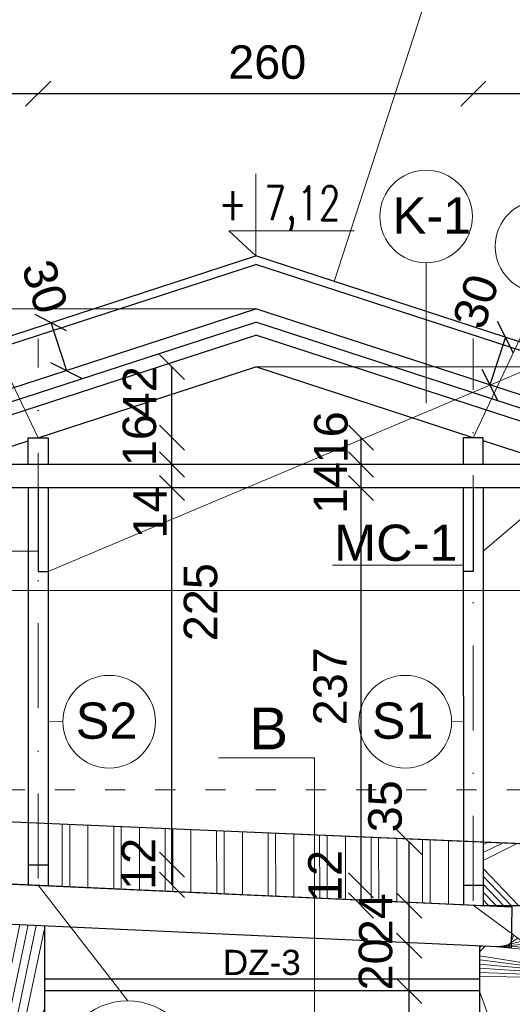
# Model space of a CAD drawing. Header units: millimetres. Extents: x 6197 to 108098, y 4257 to 29730.
# Tile 75 of 147: x 33862 to 34157, y 11352 to 11940. Entities that reach past the tile are written whole.
import ezdxf

# ---------------------------------------------------------------- set-up
doc = ezdxf.new("R2010")
doc.units = ezdxf.units.MM
doc.linetypes.add('ACAD_ISO03W100', pattern=[30, 12, -18])
doc.linetypes.add('DASHDOTX2', pattern=[50.8, 25.4, -12.7, 0, -12.7])
doc.layers.add('&_opisy_100', color=51, linetype='Continuous', lineweight=20)
doc.layers.add('R-TAB', color=1, linetype='Continuous')
doc.styles.add('Romans', font='romans.shx', dxfattribs={"width": 0.75})
doc.styles.get("Standard").update_dxf_attribs({"font": 'arial.ttf'})
doc.dimstyles.new('ISO-25', dxfattribs={"dimtxt": 2.5, "dimasz": 2.5, "dimexe": 1.25, "dimexo": 0.625, "dimtad": 1, "dimtxsty": 'Standard', "dimcen": 2.5, "dimadec": 0, "dimazin": 0, "dimtfac": 1, "dimtmove": 0, "dimatfit": 3, "dimfxl": 1, "dimarcsym": 0})

# ---------------------------------------------------------------- blocks, each defined once
blk = doc.blocks.new('_Oblique')
at = {"color": 0, "linetype": 'ByBlock', "lineweight": -2}
blk.add_line((-0.5, -0.5), (0.5, 0.5), dxfattribs=at)
blk = doc.blocks.new('*D1137')
at = {"color": 0, "lineweight": -2, "transparency": 16777216}
blk.add_line((33593.40368267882, 11896.12878770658), (33873.40368220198, 11896.12878770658), dxfattribs=at)
at = {"layer": 'Defpoints', "color": 0, "transparency": 16777216}
for p in [(33873.40368220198, 11896.12878770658), (33873.40368220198, 11749.83171911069), (33593.40368267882, 11480.46662790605)]:
    blk.add_point(p, dxfattribs=at)
at = {"color": 0, "lineweight": -2, "transparency": 16777216, "xscale": 15, "yscale": 15, "zscale": 15, "rotation": 180}
blk.add_blockref('_Oblique', (33593.40368267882, 11896.12878770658), dxfattribs=at)
at = {"color": 0, "lineweight": -2, "transparency": 16777216, "xscale": 15, "yscale": 15, "zscale": 15}
blk.add_blockref('_Oblique', (33873.40368220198, 11896.12878770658), dxfattribs=at)
at = {"color": 0, "lineweight": 20, "transparency": 16777216, "insert": (33730.30436965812, 11914.80258066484), "char_height": 20, "attachment_point": 5}
blk.add_mtext('280', dxfattribs=at)
blk = doc.blocks.new('*D1138')
at = {"color": 0, "lineweight": -2, "transparency": 16777216}
blk.add_line((33873.40368220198, 11896.12878770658), (34133.40368267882, 11896.12878770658), dxfattribs=at)
at = {"layer": 'Defpoints', "color": 0, "transparency": 16777216}
for p in [(34133.40368267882, 11896.12878770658), (34133.40368267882, 11749.83171899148), (33873.40368220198, 11480.46662790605)]:
    blk.add_point(p, dxfattribs=at)
at = {"color": 0, "lineweight": -2, "transparency": 16777216, "xscale": 15, "yscale": 15, "zscale": 15, "rotation": 180}
blk.add_blockref('_Oblique', (33873.40368220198, 11896.12878770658), dxfattribs=at)
at = {"color": 0, "lineweight": -2, "transparency": 16777216, "xscale": 15, "yscale": 15, "zscale": 15}
blk.add_blockref('_Oblique', (34133.40368267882, 11896.12878770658), dxfattribs=at)
at = {"color": 0, "lineweight": 20, "transparency": 16777216, "insert": (34010.30436918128, 11914.80258066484), "char_height": 20, "attachment_point": 5}
blk.add_mtext('260', dxfattribs=at)
blk = doc.blocks.new('*D1139')
at = {"color": 0, "lineweight": -2, "transparency": 16777216}
blk.add_line((34133.40368267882, 11896.12878770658), (34413.42872950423, 11896.12878770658), dxfattribs=at)
at = {"layer": 'Defpoints', "color": 0, "transparency": 16777216}
for p in [(34413.42872950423, 11896.12878770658), (34133.40368267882, 11749.83171911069), (34413.42872950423, 11658.50079388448)]:
    blk.add_point(p, dxfattribs=at)
at = {"color": 0, "lineweight": -2, "transparency": 16777216, "xscale": 15, "yscale": 15, "zscale": 15, "rotation": 180}
blk.add_blockref('_Oblique', (34133.40368267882, 11896.12878770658), dxfattribs=at)
at = {"color": 0, "lineweight": -2, "transparency": 16777216, "xscale": 15, "yscale": 15, "zscale": 15}
blk.add_blockref('_Oblique', (34413.42872950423, 11896.12878770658), dxfattribs=at)
at = {"color": 0, "lineweight": 20, "transparency": 16777216, "insert": (34270.30436965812, 11914.80258066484), "char_height": 20, "attachment_point": 5}
blk.add_mtext('280', dxfattribs=at)
blk = doc.blocks.new('*D1142')
at = {"color": 0, "lineweight": -2, "transparency": 16777216}
blk.add_line((33953.31519314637, 11423.70832354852), (33953.31519314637, 11435.70832354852), dxfattribs=at)
at = {"layer": 'Defpoints', "color": 0, "transparency": 16777216}
for p in [(33867.40368267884, 11435.70832354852), (33953.31519314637, 11435.70832354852), (33867.40368267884, 11423.70832354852)]:
    blk.add_point(p, dxfattribs=at)
at = {"color": 0, "lineweight": -2, "transparency": 16777216, "xscale": 15, "yscale": 15, "zscale": 15}
for p, rotation in [((33953.31519314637, 11435.70832354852), 90), ((33953.31519314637, 11423.70832354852), 270)]:
    blk.add_blockref('_Oblique', p, dxfattribs=dict(at, rotation=rotation))
at = {"color": 0, "lineweight": 20, "transparency": 16777216, "insert": (33933.32517096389, 11436.20660562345), "char_height": 20, "attachment_point": 5, "rotation": 90}
blk.add_mtext('12', dxfattribs=at)
blk = doc.blocks.new('*D1143')
at = {"color": 0, "lineweight": -2, "transparency": 16777216}
blk.add_line((33953.31519600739, 11435.70832354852), (33953.31519600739, 11660.66764290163), dxfattribs=at)
at = {"layer": 'Defpoints', "color": 0, "transparency": 16777216}
for p in [(33879.40368244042, 11660.66764290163), (33953.31519600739, 11660.66764290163), (33867.40368267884, 11435.70832354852)]:
    blk.add_point(p, dxfattribs=at)
at = {"color": 0, "lineweight": -2, "transparency": 16777216, "xscale": 15, "yscale": 15, "zscale": 15}
for p, rotation in [((33953.31519600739, 11660.66764290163), 90), ((33953.31519600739, 11435.70832354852), 270)]:
    blk.add_blockref('_Oblique', p, dxfattribs=dict(at, rotation=rotation))
at = {"color": 0, "lineweight": 20, "transparency": 16777216, "insert": (33970.54747006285, 11592.45068354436), "char_height": 20, "attachment_point": 5, "rotation": 90}
blk.add_mtext('225', dxfattribs=at)
blk = doc.blocks.new('*D1144')
at = {"color": 0, "lineweight": -2, "transparency": 16777216}
blk.add_line((33953.31519839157, 11660.66764576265), (33953.31519839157, 11674.66764290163), dxfattribs=at)
at = {"layer": 'Defpoints', "color": 0, "transparency": 16777216}
for p in [(33879.40368244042, 11674.66764290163), (33953.31519839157, 11674.66764290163), (33867.40368267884, 11660.66764576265)]:
    blk.add_point(p, dxfattribs=at)
at = {"color": 0, "lineweight": -2, "transparency": 16777216, "xscale": 15, "yscale": 15, "zscale": 15}
for p, rotation in [((33953.31519839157, 11674.66764290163), 90), ((33953.31519839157, 11660.66764576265), 270)]:
    blk.add_blockref('_Oblique', p, dxfattribs=dict(at, rotation=rotation))
at = {"color": 0, "lineweight": 20, "transparency": 16777216, "insert": (33940.23093339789, 11645.98154492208), "char_height": 20, "attachment_point": 5, "rotation": 90}
blk.add_mtext('14', dxfattribs=at)
blk = doc.blocks.new('*D1145')
at = {"color": 0, "lineweight": -2, "transparency": 16777216}
blk.add_line((33953.31520363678, 11674.6676400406), (33953.31520363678, 11690.66764290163), dxfattribs=at)
at = {"layer": 'Defpoints', "color": 0, "transparency": 16777216}
for p in [(33879.40368530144, 11690.66764290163), (33953.31520363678, 11690.66764290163), (33867.40368553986, 11674.6676400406)]:
    blk.add_point(p, dxfattribs=at)
at = {"color": 0, "lineweight": -2, "transparency": 16777216, "xscale": 15, "yscale": 15, "zscale": 15}
for p, rotation in [((33953.31520363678, 11690.66764290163), 90), ((33953.31520363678, 11674.6676400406), 270)]:
    blk.add_blockref('_Oblique', p, dxfattribs=dict(at, rotation=rotation))
at = {"color": 0, "lineweight": 20, "transparency": 16777216, "insert": (33934.03288409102, 11689.18475003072), "char_height": 20, "attachment_point": 5, "rotation": 90}
blk.add_mtext('16', dxfattribs=at)
blk = doc.blocks.new('*D1146')
at = {"color": 0, "lineweight": -2, "transparency": 16777216}
blk.add_line((33953.31520602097, 11690.66764051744), (33953.31520602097, 11732.90720338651), dxfattribs=at)
at = {"layer": 'Defpoints', "color": 0, "transparency": 16777216}
for p in [(33953.31520602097, 11732.90720338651), (34003.40368267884, 11732.90720338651), (33879.40368267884, 11690.66764051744)]:
    blk.add_point(p, dxfattribs=at)
at = {"color": 0, "lineweight": -2, "transparency": 16777216, "xscale": 15, "yscale": 15, "zscale": 15}
for p, rotation in [((33953.31520602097, 11732.90720338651), 90), ((33953.31520602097, 11690.66764051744), 270)]:
    blk.add_blockref('_Oblique', p, dxfattribs=dict(at, rotation=rotation))
at = {"color": 0, "lineweight": 20, "transparency": 16777216, "insert": (33934.03288409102, 11717.80918843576), "char_height": 20, "attachment_point": 5, "rotation": 90}
blk.add_mtext('42', dxfattribs=at)
blk = doc.blocks.new('*D1150')
at = {"color": 0, "lineweight": -2, "transparency": 16777216}
blk.add_line((34066.36791846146, 11411.33718950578), (34066.36791846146, 11423.33718938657), dxfattribs=at)
at = {"layer": 'Defpoints', "color": 0, "transparency": 16777216}
for p in [(34066.36791846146, 11423.33718938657), (34139.40368267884, 11423.33718938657), (34139.40368267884, 11411.33718950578)]:
    blk.add_point(p, dxfattribs=at)
at = {"color": 0, "lineweight": -2, "transparency": 16777216, "xscale": 15, "yscale": 15, "zscale": 15}
for p, rotation in [((34066.36791846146, 11423.33718938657), 90), ((34066.36791846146, 11411.33718950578), 270)]:
    blk.add_blockref('_Oblique', p, dxfattribs=dict(at, rotation=rotation))
at = {"color": 0, "lineweight": 20, "transparency": 16777216, "insert": (34044.76371905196, 11428.98768670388), "char_height": 20, "attachment_point": 5, "rotation": 90}
blk.add_mtext('12', dxfattribs=at)
blk = doc.blocks.new('*D1151')
at = {"color": 0, "lineweight": -2, "transparency": 16777216}
blk.add_line((34066.36792084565, 11423.33718938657), (34066.36792084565, 11660.66764290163), dxfattribs=at)
at = {"layer": 'Defpoints', "color": 0, "transparency": 16777216}
for p in [(34066.36792084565, 11660.66764290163), (34139.40368244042, 11660.66764290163), (34139.40368267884, 11423.33718938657)]:
    blk.add_point(p, dxfattribs=at)
at = {"color": 0, "lineweight": -2, "transparency": 16777216, "xscale": 15, "yscale": 15, "zscale": 15}
for p, rotation in [((34066.36792084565, 11660.66764290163), 90), ((34066.36792084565, 11423.33718938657), 270)]:
    blk.add_blockref('_Oblique', p, dxfattribs=dict(at, rotation=rotation))
at = {"color": 0, "lineweight": 20, "transparency": 16777216, "insert": (34047.98255893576, 11542.22519607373), "char_height": 20, "attachment_point": 5, "rotation": 90}
blk.add_mtext('237', dxfattribs=at)
blk = doc.blocks.new('*D1152')
at = {"color": 0, "lineweight": -2, "transparency": 16777216}
blk.add_line((34066.36792513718, 11660.66764051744), (34066.36792513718, 11674.66764290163), dxfattribs=at)
at = {"layer": 'Defpoints', "color": 0, "transparency": 16777216}
for p in [(34066.36792513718, 11674.66764290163), (34127.40368267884, 11674.66764290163), (34139.40368506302, 11660.66764051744)]:
    blk.add_point(p, dxfattribs=at)
at = {"color": 0, "lineweight": -2, "transparency": 16777216, "xscale": 15, "yscale": 15, "zscale": 15}
for p, rotation in [((34066.36792513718, 11674.66764290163), 90), ((34066.36792513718, 11660.66764051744), 270)]:
    blk.add_blockref('_Oblique', p, dxfattribs=dict(at, rotation=rotation))
at = {"color": 0, "lineweight": 20, "transparency": 16777216, "insert": (34047.98256131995, 11660.66764302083), "char_height": 20, "attachment_point": 5, "rotation": 90}
blk.add_mtext('14', dxfattribs=at)
blk = doc.blocks.new('*D1153')
at = {"color": 0, "lineweight": -2, "transparency": 16777216}
blk.add_line((34066.36792704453, 11674.66764051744), (34066.36792704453, 11690.66764290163), dxfattribs=at)
at = {"layer": 'Defpoints', "color": 0, "transparency": 16777216}
for p in [(34066.36792704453, 11690.66764290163), (34127.40368267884, 11690.66764290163), (34139.40368506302, 11674.66764051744)]:
    blk.add_point(p, dxfattribs=at)
at = {"color": 0, "lineweight": -2, "transparency": 16777216, "xscale": 15, "yscale": 15, "zscale": 15}
for p, rotation in [((34066.36792704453, 11690.66764290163), 90), ((34066.36792704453, 11674.66764051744), 270)]:
    blk.add_blockref('_Oblique', p, dxfattribs=dict(at, rotation=rotation))
at = {"color": 0, "lineweight": 20, "transparency": 16777216, "insert": (34048.42106887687, 11690.88493592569), "char_height": 20, "attachment_point": 5, "rotation": 90}
blk.add_mtext('16', dxfattribs=at)
blk = doc.blocks.new('*D1203')
at = {"color": 0, "lineweight": -2, "transparency": 16777216}
blk.add_line((32700.65909048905, 11463.22385401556), (32700.65909048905, 11767.60545677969), dxfattribs=at)
at = {"layer": 'Defpoints', "color": 0, "transparency": 16777216}
for p in [(32700.65909048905, 11767.60545677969), (34003.40368267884, 11767.60545677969), (33173.40368244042, 11463.22385401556)]:
    blk.add_point(p, dxfattribs=at)
at = {"color": 0, "lineweight": -2, "transparency": 16777216, "xscale": 15, "yscale": 15, "zscale": 15}
for p, rotation in [((32700.65909048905, 11767.60545677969), 90), ((32700.65909048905, 11463.22385401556), 270)]:
    blk.add_blockref('_Oblique', p, dxfattribs=dict(at, rotation=rotation))
at = {"color": 0, "lineweight": 20, "transparency": 16777216, "insert": (32680.66905114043, 11625.69716365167), "char_height": 20, "attachment_point": 5, "rotation": 90}
blk.add_mtext('304', dxfattribs=at)
blk = doc.blocks.new('*D1161')
at = {"color": 0, "lineweight": -2, "transparency": 16777216}
blk.add_line((35320.82176157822, 11463.22385544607), (35320.82176157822, 11767.60545677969), dxfattribs=at)
at = {"layer": 'Defpoints', "color": 0, "transparency": 16777216}
for p in [(34003.40368267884, 11767.60545677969), (35320.82176157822, 11767.60545677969), (34833.40368291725, 11463.22385544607)]:
    blk.add_point(p, dxfattribs=at)
at = {"color": 0, "lineweight": -2, "transparency": 16777216, "xscale": 15, "yscale": 15, "zscale": 15}
for p, rotation in [((35320.82176157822, 11767.60545677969), 90), ((35320.82176157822, 11463.22385544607), 270)]:
    blk.add_blockref('_Oblique', p, dxfattribs=dict(at, rotation=rotation))
at = {"color": 0, "lineweight": 20, "transparency": 16777216, "insert": (35300.83172127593, 11640.5223247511), "char_height": 20, "attachment_point": 5, "rotation": 90}
blk.add_mtext('304', dxfattribs=at)
blk = doc.blocks.new('*D1171')
at = {"color": 0, "lineweight": -2, "transparency": 16777216}
blk.add_line((34095.12294480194, 11078.28246826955), (34095.12294480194, 11360.33718950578), dxfattribs=at)
at = {"layer": 'Defpoints', "color": 0, "transparency": 16777216}
for p in [(34011.78111240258, 11360.33718950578), (34095.12294480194, 11360.33718950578), (34021.78111454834, 11078.28246826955)]:
    blk.add_point(p, dxfattribs=at)
at = {"color": 0, "lineweight": -2, "transparency": 16777216, "xscale": 15, "yscale": 15, "zscale": 15}
for p, rotation in [((34095.12294480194, 11360.33718950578), 90), ((34095.12294480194, 11078.28246826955), 270)]:
    blk.add_blockref('_Oblique', p, dxfattribs=dict(at, rotation=rotation))
at = {"color": 0, "lineweight": 20, "transparency": 16777216, "insert": (34075.13290545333, 11217.41883618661), "char_height": 20, "attachment_point": 5, "rotation": 90}
blk.add_mtext('280', dxfattribs=at)
blk = doc.blocks.new('*D1172')
at = {"color": 0, "lineweight": -2, "transparency": 16777216}
blk.add_line((34095.12294766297, 11360.33719236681), (34095.12294766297, 11387.33718950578), dxfattribs=at)
at = {"layer": 'Defpoints', "color": 0, "transparency": 16777216}
for p in [(34095.12294766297, 11387.33718950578), (34137.40368291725, 11387.33718950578), (34021.78111407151, 11360.33719236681)]:
    blk.add_point(p, dxfattribs=at)
at = {"color": 0, "lineweight": -2, "transparency": 16777216, "xscale": 15, "yscale": 15, "zscale": 15}
for p, rotation in [((34095.12294766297, 11387.33718950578), 90), ((34095.12294766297, 11360.33719236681), 270)]:
    blk.add_blockref('_Oblique', p, dxfattribs=dict(at, rotation=rotation))
at = {"color": 0, "lineweight": 20, "transparency": 16777216, "insert": (34075.13290497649, 11376.16427440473), "char_height": 20, "attachment_point": 5, "rotation": 90}
blk.add_mtext('20', dxfattribs=at)
blk = doc.blocks.new('*D1173')
at = {"color": 0, "lineweight": -2, "transparency": 16777216}
blk.add_line((34095.12294670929, 11387.33719284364), (34095.12294670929, 11411.33718950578), dxfattribs=at)
at = {"layer": 'Defpoints', "color": 0, "transparency": 16777216}
for p in [(34095.12294670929, 11411.33718950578), (34139.40368005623, 11411.33718950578), (34021.78111073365, 11387.33719284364)]:
    blk.add_point(p, dxfattribs=at)
at = {"color": 0, "lineweight": -2, "transparency": 16777216, "xscale": 15, "yscale": 15, "zscale": 15}
for p, rotation in [((34095.12294670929, 11411.33718950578), 90), ((34095.12294670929, 11387.33719284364), 270)]:
    blk.add_blockref('_Oblique', p, dxfattribs=dict(at, rotation=rotation))
at = {"color": 0, "lineweight": 20, "transparency": 16777216, "insert": (34075.13290163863, 11403.16427488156), "char_height": 20, "attachment_point": 5, "rotation": 90}
blk.add_mtext('24', dxfattribs=at)
blk = doc.blocks.new('*D1174')
at = {"color": 0, "lineweight": -2, "transparency": 16777216}
blk.add_line((34095.12295004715, 11411.33719284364), (34095.12295004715, 11449.30926377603), dxfattribs=at)
at = {"layer": 'Defpoints', "color": 0, "transparency": 16777216}
for p in [(34095.12295004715, 11449.30926377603), (34139.99345204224, 11449.30926377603), (34021.78110977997, 11411.33719284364)]:
    blk.add_point(p, dxfattribs=at)
at = {"color": 0, "lineweight": -2, "transparency": 16777216, "xscale": 15, "yscale": 15, "zscale": 15}
for p, rotation in [((34095.12295004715, 11449.30926377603), 90), ((34095.12295004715, 11411.33719284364), 270)]:
    blk.add_blockref('_Oblique', p, dxfattribs=dict(at, rotation=rotation))
at = {"color": 0, "lineweight": 20, "transparency": 16777216, "insert": (34080.79024764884, 11470.56240708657), "char_height": 20, "attachment_point": 5, "rotation": 90}
blk.add_mtext('35', dxfattribs=at)
blk = doc.blocks.new('*D1190')
at = {"color": 0, "lineweight": -2, "transparency": 16777216}
blk.add_line((35370.82175442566, 11068.28246815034), (35370.82175442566, 11767.60545677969), dxfattribs=at)
at = {"layer": 'Defpoints', "color": 0, "transparency": 16777216}
for p in [(34003.40368267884, 11767.60545677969), (35370.82175442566, 11767.60545677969), (34813.40368267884, 11068.28246815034)]:
    blk.add_point(p, dxfattribs=at)
at = {"color": 0, "lineweight": -2, "transparency": 16777216, "xscale": 15, "yscale": 15, "zscale": 15}
for p, rotation in [((35370.82175442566, 11767.60545677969), 90), ((35370.82175442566, 11068.28246815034), 270)]:
    blk.add_blockref('_Oblique', p, dxfattribs=dict(at, rotation=rotation))
at = {"color": 0, "lineweight": 20, "transparency": 16777216, "insert": (35350.83171889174, 11403.72197432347), "char_height": 20, "attachment_point": 5, "rotation": 90}
blk.add_mtext('692', dxfattribs=at)
blk = doc.blocks.new('*D1192')
at = {"color": 0, "lineweight": -2, "transparency": 16777216}
blk.add_line((32650.65907809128, 11068.28246815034), (32650.65907809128, 11767.60545677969), dxfattribs=at)
at = {"layer": 'Defpoints', "color": 0, "transparency": 16777216}
for p in [(32650.65907809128, 11767.60545677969), (34003.40368267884, 11767.60545677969), (33183.40368267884, 11068.28246815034)]:
    blk.add_point(p, dxfattribs=at)
at = {"color": 0, "lineweight": -2, "transparency": 16777216, "xscale": 15, "yscale": 15, "zscale": 15}
for p, rotation in [((32650.65907809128, 11767.60545677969), 90), ((32650.65907809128, 11068.28246815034), 270)]:
    blk.add_blockref('_Oblique', p, dxfattribs=dict(at, rotation=rotation))
at = {"color": 0, "lineweight": 20, "transparency": 16777216, "insert": (32630.66904446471, 11431.39233715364), "char_height": 20, "attachment_point": 5, "rotation": 90}
blk.add_mtext('692', dxfattribs=at)
blk = doc.blocks.new('*D1195')
at = {"color": 0, "lineweight": -2, "transparency": 16777216}
blk.add_line((34152.60627126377, 11750.67046371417), (34143.33576130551, 11722.13876787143), dxfattribs=at)
at = {"layer": 'Defpoints', "color": 0, "transparency": 16777216}
for p in [(34143.33576130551, 11722.13876787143), (34251.31915828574, 11718.59670240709), (34242.04864832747, 11690.06500656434)]:
    blk.add_point(p, dxfattribs=at)
at = {"color": 0, "lineweight": -2, "transparency": 16777216, "xscale": 15, "yscale": 15, "zscale": 15}
for p, rotation in [((34152.60627126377, 11750.67046371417), 71.9999999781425), ((34143.33576130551, 11722.13876787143), 251.9999999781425)]:
    blk.add_blockref('_Oblique', p, dxfattribs=dict(at, rotation=rotation))
at = {"color": 0, "lineweight": 20, "transparency": 16777216, "insert": (34134.97195002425, 11772.0663521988), "char_height": 20, "attachment_point": 5, "rotation": 71.99999997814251}
blk.add_mtext('30', dxfattribs=at)
blk = doc.blocks.new('*D1197')
at = {"color": 0, "lineweight": -2, "transparency": 16777216}
blk.add_line((33880.98074148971, 11759.37169851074), (33890.25125144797, 11730.840002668), dxfattribs=at)
at = {"layer": 'Defpoints', "color": 0, "transparency": 16777216}
for p in [(33890.25125144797, 11730.840002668), (33782.26785489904, 11727.2979373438), (33791.53836485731, 11698.76624150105)]:
    blk.add_point(p, dxfattribs=at)
at = {"color": 0, "lineweight": -2, "transparency": 16777216, "xscale": 15, "yscale": 15, "zscale": 15}
for p, rotation in [((33880.98074148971, 11759.37169851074), 108.0000000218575), ((33890.25125144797, 11730.840002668), 288.0000000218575)]:
    blk.add_blockref('_Oblique', p, dxfattribs=dict(at, rotation=rotation))
at = {"color": 0, "lineweight": 20, "transparency": 16777216, "insert": (33877.39418742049, 11780.7675868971), "char_height": 20, "attachment_point": 5, "rotation": 288.0000000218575}
blk.add_mtext('30', dxfattribs=at)

msp = doc.modelspace()

# ---------------------------------------------------------------- hatches: boundary and pattern name
at = {"lineweight": 0}
h = msp.add_hatch(dxfattribs=at)
h.set_pattern_fill('ANSI37', color=256, scale=5)
h.set_pattern_definition([(45, (-1177861116.62511, -935728471.4179041), (-11.22532015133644, 11.22532015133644), []), (135, (-1177861116.62511, -935728471.4179041), (-11.22532015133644, -11.22532015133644), [])])
h.paths.add_polyline_path([(33867.40368267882, 11460.81550402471), (33643.98815271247, 11470.2460588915, -0.172918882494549), (33625.42374512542, 11471.02967793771), (33599.32918998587, 11472.13115079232), (33599.31313607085, 11436.02578742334), (33867.40368267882, 11423.77084286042), (33867.40368267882, 11435.70832354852)])
h.paths.add_polyline_path([(33593.40368267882, 11472.38127131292), (33587.40368291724, 11472.63453633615), (33587.40368291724, 11447.53913433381), (33593.40368267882, 11447.53913433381)])
h.paths.add_polyline_path([(33599.31825539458, 11447.53913433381), (33593.40368267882, 11447.53913433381), (33593.40368267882, 11436.29592020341), (33599.31313607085, 11436.02578742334)])
h.paths.add_polyline_path([(34127.50365087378, 11449.83646864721), (33879.40368267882, 11460.30897409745), (33879.40368267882, 11423.222299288), (34127.52052757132, 11411.88039166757)])
h.paths.add_polyline_path([(34210.40368291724, 11446.33718950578), (34139.40368267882, 11449.33415837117), (34139.40368267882, 11411.33718950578), (34175.40368291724, 11411.33718950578), (34210.40368291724, 11411.33718950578)])
h = msp.add_hatch(dxfattribs=at)
h.set_pattern_fill('ANSI31', color=256, scale=5, style=0)
h.set_pattern_definition([(45, (-1177856064.998304, -935728061.5742054), (-11.22532015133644, 11.22532015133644), [])])
h.paths.add_polyline_path([(33876.99217554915, 11399.26898832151), (33836.99217554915, 11401.10174889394), (33837.40368267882, 11018.28246815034), (33877.40368267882, 11018.28246815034)])
h = msp.add_hatch(dxfattribs=at)
h.set_pattern_fill('ANSI31', color=256, scale=5)
h.set_pattern_definition([(45, (-1177861116.62511, -935728471.4179041), (-11.22532015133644, 11.22532015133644), [])])
h.paths.add_polyline_path([(34175.40368267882, 11380.45230192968), (34156.13325330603, 11394.70698888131), (34155.99217554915, 11386.48548312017), (34137.40368291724, 11387.33718950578), (34137.40368291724, 11367.33718950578), (34137.40368291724, 11018.28246815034), (34175.40368267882, 11018.28246815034)])
h.paths.add_polyline_path([(34205.40368267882, 11352.33718950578), (34192.90368267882, 11352.33718950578), (34192.90368267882, 11367.50723380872), (34180.96676418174, 11376.33718950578), (34180.40368267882, 11376.33718950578), (34180.40368267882, 11018.28246815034), (34205.40368267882, 11018.28246815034)])

# ---------------------------------------------------------------- linework, layer by layer
at = {"layer": '&_opisy_100', "color": 0}
msp.add_lwpolyline([(34003.40368267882, 11848.14623982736), (34003.40368267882, 11799.14932353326), (33987.3405382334, 11814.18242080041), (34062.21144101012, 11814.18242080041)], dxfattribs=at)
msp.add_lwpolyline([(34003.40368267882, 11848.14623982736), (34003.40368267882, 11799.14932353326), (33987.3405382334, 11814.18242080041), (34062.21144101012, 11814.18242080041)], dxfattribs=at)
at = {"lineweight": 20}
for p, q in [((34150.85708305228, 12093.32813830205), (34050.3195516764, 11783.9054336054)), ((34003.40368267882, 11767.60545677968), (33706.9410869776, 11767.60545677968))]:
    msp.add_line(p, q, dxfattribs=at)
at = {"color": 1, "lineweight": 0}
for q in [(33879.4036824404, 11610.66764302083), (34139.40368506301, 11622.95743961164)]:
    msp.add_line((34364.7419323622, 11815.52405471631), q, dxfattribs=at)
at = {"lineweight": 30}
for p, q in [((33209.83169576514, 11541.30215449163), (34003.40368267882, 11799.14932353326)), ((33224.03808829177, 11540.91809124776), (34003.40368267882, 11794.14932353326)), ((34796.9756695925, 11541.30215449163), (34003.40368267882, 11799.14932353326)), ((34782.76927706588, 11540.91809124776), (34003.40368267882, 11794.14932353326)), ((33173.40368267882, 11497.92210883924), (34003.40368267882, 11767.60545677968)), ((34833.40368267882, 11497.92210860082), (34003.40368267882, 11767.60545677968)), ((33173.40368267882, 11490.03614229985), (34003.40368267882, 11759.71949000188)), ((34833.40368267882, 11490.03614229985), (34003.40368267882, 11759.71949000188)), ((33173.40368267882, 11482.15017540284), (34003.40368267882, 11751.83352334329)), ((34833.40368267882, 11482.15017528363), (34003.40368267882, 11751.83352334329)), ((33873.40368220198, 11690.66764290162), (34003.40368267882, 11732.90720338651)), ((34133.4036824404, 11690.66764278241), (34003.40368267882, 11732.90720338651)), ((33824.16074582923, 11674.66764290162), (33867.40368267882, 11688.7181248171)), ((33867.40368267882, 11690.66764290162), (33879.40368267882, 11690.66764290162)), ((33867.40368267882, 11674.66764290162), (33867.40368267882, 11690.66764290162)), ((33879.40368267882, 11690.66764290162), (33879.40368267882, 11674.66764290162)), ((34139.40368267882, 11690.66764290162), (34127.40368267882, 11690.66764290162)), ((34127.40368267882, 11690.66764290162), (34127.40368267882, 11674.66764290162)), ((34139.40368267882, 11674.66764290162), (34139.40368267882, 11690.66764290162)), ((34182.64661881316, 11674.66764278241), (34139.40368267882, 11688.71812445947)), ((34240.89584228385, 11674.66764290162), (33765.91152283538, 11674.66764290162)), ((33879.40368267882, 11674.66764290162), (33867.40368267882, 11674.66764290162)), ((34283.98341175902, 11660.66764290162), (33722.8239533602, 11660.66764290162)), ((33867.40368291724, 11660.66764278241), (33867.40368267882, 11423.70832354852)), ((33873.40368220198, 11660.66764302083), (33873.40368220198, 11610.66764302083)), ((33879.4036824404, 11660.66764290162), (33879.40368267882, 11423.15849537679)), ((34127.4099075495, 11660.66764278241), (34127.52056786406, 11411.79002411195)), ((34133.40368315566, 11660.66764302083), (34133.40368315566, 11610.66764302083)), ((34139.4036824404, 11660.66764290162), (34139.40368267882, 11411.33718938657)), ((33873.40368220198, 11610.66764302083), (33879.4036824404, 11610.66764302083)), ((34133.40368315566, 11610.66764302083), (34127.40368291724, 11610.66764302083)), ((33318.55211111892, 11483.98298413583), (34210.40368291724, 11446.33718950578)), ((33283.4036824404, 11450.46662838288), (34156.40368267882, 11410.46662826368)), ((33867.40368267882, 11435.70832354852), (33879.40368267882, 11435.70832354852)), ((33263.40368267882, 11427.3830086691), (34156.40368267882, 11386.46662826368)), ((34139.40368267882, 11423.33718938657), (34127.40368267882, 11423.33718938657)), ((34137.40368291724, 11411.33718950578), (34175.40368291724, 11411.33718950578)), ((34156.40368267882, 11410.46662826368), (34155.99217554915, 11386.48548312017)), ((33877.40368267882, 11018.28246815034), (33877.40368267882, 11399.25013346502)), ((34137.40368291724, 11018.28246815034), (34137.40368291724, 11387.33718950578)), ((34137.40368291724, 11367.33718950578), (33877.40368267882, 11367.33718950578)), ((34137.40368291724, 11360.33718950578), (33877.40368267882, 11360.33718950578))]:
    msp.add_line(p, q, dxfattribs=at)
at = {"lineweight": 0}
for p, q in [((34105.22674271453, 11795.10553068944), (34105.22674271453, 11711.25507039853)), ((33831.14831444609, 11778.69567067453), (33873.40368220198, 11690.66764290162)), ((34174.13702198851, 11777.17250771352), (34133.40368267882, 11690.66764290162)), ((34003.40368267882, 11732.90720338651), (34337.57183501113, 11732.90720338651)), ((33785.23939010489, 11622.88791282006), (33873.40368220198, 11622.92265016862)), ((34049.30517575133, 11614.55992538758), (34127.43039342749, 11614.59466273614)), ((34242.07545372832, 11599.33671767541), (33825.62854859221, 11599.33671767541)), ((33888.20166680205, 11521.09970648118), (33879.40368267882, 11521.10361845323)), ((34120.44942972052, 11521.09970648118), (34127.47196337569, 11521.10282881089)), ((33981.12452766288, 11499.57940668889), (34038.57287546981, 11499.57940668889)), ((34038.57287546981, 11324.84302694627), (34038.57287546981, 11499.57940668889)), ((33867.40368267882, 11423.70832354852), (33867.40368267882, 11435.70832354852)), ((34139.40368267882, 11411.33718938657), (34139.40368267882, 11435.70832354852)), ((33879.40368267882, 11423.15849537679), (33867.40368267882, 11423.70832354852)), ((33926.89133474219, 11354.3531522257), (33873.40368220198, 11423.43340952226)), ((34133.40368267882, 11411.52046556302), (34252.91854831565, 11323.11314661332)), ((34137.40368291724, 11387.33718950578), (34137.40368291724, 11367.33718950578))]:
    msp.add_line(p, q, dxfattribs=at)
at = {"linetype": 'DASHDOTX2', "lineweight": 0, "ltscale": 2}
for p, q in [((33873.40368220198, 11427.37825615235), (33873.40368220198, 11749.83171911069)), ((34133.40368267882, 11414.06102473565), (34133.40368267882, 11749.83171911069))]:
    msp.add_line(p, q, dxfattribs=at)
at = {"linetype": 'ACAD_ISO03W100', "lineweight": 0}
msp.add_line((33283.40368267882, 11480.46662814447), (34723.40368267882, 11480.46662814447), dxfattribs=at)
at = {"lineweight": 0}
msp.add_lwpolyline([(33318.55211111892, 11483.98298413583), (34210.40368291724, 11446.33718950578), (34210.40368291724, 11411.33718950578), (34688.40368267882, 11411.33718950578), (34688.40368267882, 11529.26353127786), (34783.40368267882, 11498.39616007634), (34783.40368267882, 11479.46984047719), (34749.40368267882, 11490.51711017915), (34749.40368267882, 11492.46662814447), (34737.40368267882, 11492.46662814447), (34737.40368267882, 11480.46662814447), (34723.40368267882, 11480.46662814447), (34723.40368267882, 11376.33718938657), (34175.40368291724, 11376.33718950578), (34175.40368291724, 11411.33718950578), (34139.40368267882, 11411.33718938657), (33283.40368267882, 11450.46662814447)], dxfattribs=at)
for centre, radius in [((34105.22674271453, 11822.77244348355), 27.66691274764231), ((34174.13702198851, 11804.83942050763), 27.66691274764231), ((33915.86857959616, 11521.09970648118), 27.66691274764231), ((34092.78251692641, 11521.09970648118), 27.66691274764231), ((33926.89133474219, 11313.43534583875), 40.91780638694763)]:
    msp.add_circle(centre, radius, dxfattribs=at)

# ---------------------------------------------------------------- texts
at = {"layer": '&_opisy_100', "color": 0, "insert": (33981.21696612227, 11840.84098226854), "char_height": 20.25, "width": 420.6382812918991, "attachment_point": 1, "rotation": 359.99999780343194, "style": 'Romans'}
msp.add_mtext('\\A1;+ 7,12', dxfattribs=at)
for s, width, insert, char_height, attachment_point in [('B', 68.36028754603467, (33999.54462811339, 11504.5559243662), 25, 7), ('\\A1; DZ-3 ', 305.4220082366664, (33977.9675888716, 11384.87276918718), 15, 1)]:
    msp.add_mtext_dynamic_manual_height_columns(s, width=width, gutter_width=12.5, heights=[0], dxfattribs=dict(insert=insert, char_height=char_height, attachment_point=attachment_point))
at = {"layer": 'R-TAB', "color": 0, "ltscale": 24, "char_height": 21.6, "width": 490.7206424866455, "attachment_point": 1}
for s, insert in [('K-1', (34085.203229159, 11834.18012459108)), ('MC-1', (34050.2322475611, 11638.73866243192)), ('S2', (33895.84506604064, 11532.5073875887)), ('S1', (34072.75900337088, 11532.5073875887))]:
    msp.add_mtext(s, dxfattribs=dict(at, insert=insert))

# ---------------------------------------------------------------- dimensions: what is measured, and where the dimension line sits
at = {"lineweight": 20}
for base, p1, p2, override, picture, middle in [((33873.40368220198, 11896.12878770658), (33593.40368267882, 11480.46662790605), (33873.40368220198, 11749.83171911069), {"dimtxt": 20, "dimasz": 15, "dimblk1": 'Oblique', "dimblk2": 'Oblique', "dimsah": 1, "dimse1": 1, "dimse2": 1, "dimtmove": 2}, '*D1137', (33730.30436965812, 11914.80258066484)), ((34133.40368267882, 11896.12878770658), (33873.40368220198, 11480.46662790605), (34133.40368267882, 11749.83171899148), {"dimtxt": 20, "dimasz": 15, "dimblk1": 'Oblique', "dimblk2": 'Oblique', "dimsah": 1, "dimse1": 1, "dimse2": 1, "dimtmove": 2}, '*D1138', (34010.30436918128, 11914.80258066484)), ((34413.42872950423, 11896.12878770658), (34133.40368267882, 11749.83171911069), (34413.42872950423, 11658.50079388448), {"dimtxt": 20, "dimasz": 15, "dimdec": 0, "dimblk1": 'Oblique', "dimblk2": 'Oblique', "dimsah": 1, "dimse1": 1, "dimse2": 1, "dimtmove": 2}, '*D1139', (34270.30436965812, 11914.80258066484))]:
    dim = msp.add_linear_dim(base=base, p1=p1, p2=p2, dimstyle='ISO-25', override=override, dxfattribs=at)
    dim.commit()
    dim.dimension.update_dxf_attribs({"geometry": picture, "text_midpoint": middle, "dimtype": 160})
for base, p1, p2, angle, override, picture, middle, dimtype in [((33890.25125144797, 11730.840002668), (33782.26785489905, 11727.2979373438), (33791.53836485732, 11698.76624150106), 288.0000000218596, {"dimtxt": 20, "dimasz": 15, "dimblk1": 'Oblique', "dimblk2": 'Oblique', "dimsah": 1, "dimse1": 1, "dimse2": 1, "dimtmove": 2}, '*D1197', (33877.39418742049, 11780.7675868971), 161), ((34143.33576130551, 11722.13876787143), (34251.31915828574, 11718.59670240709), (34242.04864832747, 11690.06500656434), 251.99999997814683, {"dimtxt": 20, "dimasz": 15, "dimblk1": 'Oblique', "dimblk2": 'Oblique', "dimsah": 1, "dimse1": 1, "dimse2": 1, "dimtmove": 2}, '*D1195', (34134.97195002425, 11772.0663521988), 161), ((32700.65909048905, 11767.60545677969), (33173.4036824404, 11463.22385401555), (34003.40368267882, 11767.60545677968), 90, {"dimtxt": 20, "dimasz": 15, "dimdec": 0, "dimblk1": 'Oblique', "dimblk2": 'Oblique', "dimsah": 1, "dimse1": 1, "dimse2": 1, "dimtmove": 2}, '*D1203', (32680.66905114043, 11625.69716365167), 160), ((35320.82176157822, 11767.60545677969), (34833.40368291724, 11463.22385544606), (34003.40368267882, 11767.60545677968), 90, {"dimtxt": 20, "dimasz": 15, "dimdec": 0, "dimblk1": 'Oblique', "dimblk2": 'Oblique', "dimsah": 1, "dimse1": 1, "dimse2": 1, "dimtmove": 2}, '*D1161', (35300.83172127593, 11640.5223247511), 160), ((33953.31520602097, 11732.90720338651), (33879.40368267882, 11690.66764051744), (34003.40368267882, 11732.90720338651), 90, {"dimtxt": 20, "dimasz": 15, "dimdec": 0, "dimblk1": 'Oblique', "dimblk2": 'Oblique', "dimsah": 1, "dimse1": 1, "dimse2": 1, "dimtmove": 2}, '*D1146', (33934.03288409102, 11717.80918843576), 160), ((33953.31520363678, 11690.66764290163), (33867.40368553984, 11674.6676400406), (33879.40368530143, 11690.66764290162), 90, {"dimtxt": 20, "dimasz": 15, "dimdec": 0, "dimblk1": 'Oblique', "dimblk2": 'Oblique', "dimsah": 1, "dimse1": 1, "dimse2": 1, "dimtmove": 2}, '*D1145', (33934.03288409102, 11689.18475003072), 160), ((34066.36792704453, 11690.66764290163), (34139.40368506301, 11674.66764051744), (34127.40368267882, 11690.66764290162), 90, {"dimtxt": 20, "dimasz": 15, "dimdec": 0, "dimblk1": 'Oblique', "dimblk2": 'Oblique', "dimsah": 1, "dimse1": 1, "dimse2": 1, "dimtmove": 2}, '*D1153', (34048.42106887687, 11690.88493592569), 160), ((33953.31519839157, 11674.66764290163), (33867.40368267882, 11660.66764576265), (33879.4036824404, 11674.66764290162), 90, {"dimtxt": 20, "dimasz": 15, "dimdec": 0, "dimblk1": 'Oblique', "dimblk2": 'Oblique', "dimsah": 1, "dimse1": 1, "dimse2": 1, "dimtmove": 2}, '*D1144', (33940.23093339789, 11645.98154492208), 160), ((34066.36792513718, 11674.66764290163), (34139.40368506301, 11660.66764051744), (34127.40368267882, 11674.66764290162), 90, {"dimtxt": 20, "dimasz": 15, "dimdec": 0, "dimblk1": 'Oblique', "dimblk2": 'Oblique', "dimsah": 1, "dimse1": 1, "dimse2": 1, "dimtmove": 2}, '*D1152', (34047.98256131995, 11660.66764302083), 160), ((33953.31519600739, 11660.66764290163), (33867.40368267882, 11435.70832354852), (33879.4036824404, 11660.66764290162), 90, {"dimtxt": 20, "dimasz": 15, "dimdec": 0, "dimblk1": 'Oblique', "dimblk2": 'Oblique', "dimsah": 1, "dimse1": 1, "dimse2": 1, "dimtmove": 2}, '*D1143', (33970.54747006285, 11592.45068354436), 160), ((34066.36792084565, 11660.66764290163), (34139.40368267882, 11423.33718938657), (34139.4036824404, 11660.66764290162), 90, {"dimtxt": 20, "dimasz": 15, "dimdec": 0, "dimblk1": 'Oblique', "dimblk2": 'Oblique', "dimsah": 1, "dimse1": 1, "dimse2": 1, "dimtmove": 2}, '*D1151', (34047.98255893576, 11542.22519607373), 160), ((33953.31519314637, 11435.70832354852), (33867.40368267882, 11423.70832354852), (33867.40368267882, 11435.70832354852), 90, {"dimtxt": 20, "dimasz": 15, "dimblk1": 'Oblique', "dimblk2": 'Oblique', "dimsah": 1, "dimse1": 1, "dimse2": 1, "dimtmove": 2}, '*D1142', (33933.32517096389, 11436.20660562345), 160), ((34066.36791846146, 11423.33718938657), (34139.40368267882, 11411.33718950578), (34139.40368267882, 11423.33718938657), 90, {"dimtxt": 20, "dimasz": 15, "dimblk1": 'Oblique', "dimblk2": 'Oblique', "dimsah": 1, "dimse1": 1, "dimse2": 1, "dimtmove": 2}, '*D1150', (34044.76371905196, 11428.98768670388), 160)]:
    dim = msp.add_linear_dim(base=base, p1=p1, p2=p2, angle=angle, dimstyle='ISO-25', override=override, dxfattribs=at)
    dim.commit()
    dim.dimension.update_dxf_attribs({"geometry": picture, "text_midpoint": middle, "dimtype": dimtype})
for base, p1, p2, text, picture, middle in [((32650.65907809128, 11767.60545677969), (33183.40368267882, 11068.28246815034), (34003.40368267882, 11767.60545677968), '692', '*D1192', (32630.66904446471, 11431.39233715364)), ((35370.82175442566, 11767.60545677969), (34813.40368267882, 11068.28246815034), (34003.40368267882, 11767.60545677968), '692', '*D1190', (35350.83171889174, 11403.72197432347)), ((34095.12295004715, 11449.30926377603), (34021.78110977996, 11411.33719284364), (34139.99345204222, 11449.30926377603), '35', '*D1174', (34080.79024764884, 11470.56240708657)), ((34095.12294670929, 11411.33718950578), (34021.78111073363, 11387.33719284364), (34139.40368005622, 11411.33718950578), '24', '*D1173', (34075.13290163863, 11403.16427488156)), ((34095.12294766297, 11387.33718950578), (34021.78111407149, 11360.3371923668), (34137.40368291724, 11387.33718950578), '20', '*D1172', (34075.13290497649, 11376.16427440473)), ((34095.12294480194, 11360.33718950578), (34021.78111454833, 11078.28246826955), (34011.78111240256, 11360.33718950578), '280', '*D1171', (34075.13290545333, 11217.41883618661))]:
    dim = msp.add_linear_dim(base=base, p1=p1, p2=p2, angle=90, text=text, dimstyle='ISO-25', override={"dimtxt": 20, "dimasz": 15, "dimdec": 0, "dimblk1": 'Oblique', "dimblk2": 'Oblique', "dimsah": 1, "dimse1": 1, "dimse2": 1, "dimtmove": 2}, dxfattribs=at)
    dim.commit()
    dim.dimension.update_dxf_attribs({"geometry": picture, "text_midpoint": middle, "dimtype": 160})

doc.saveas('drawing.dxf')
